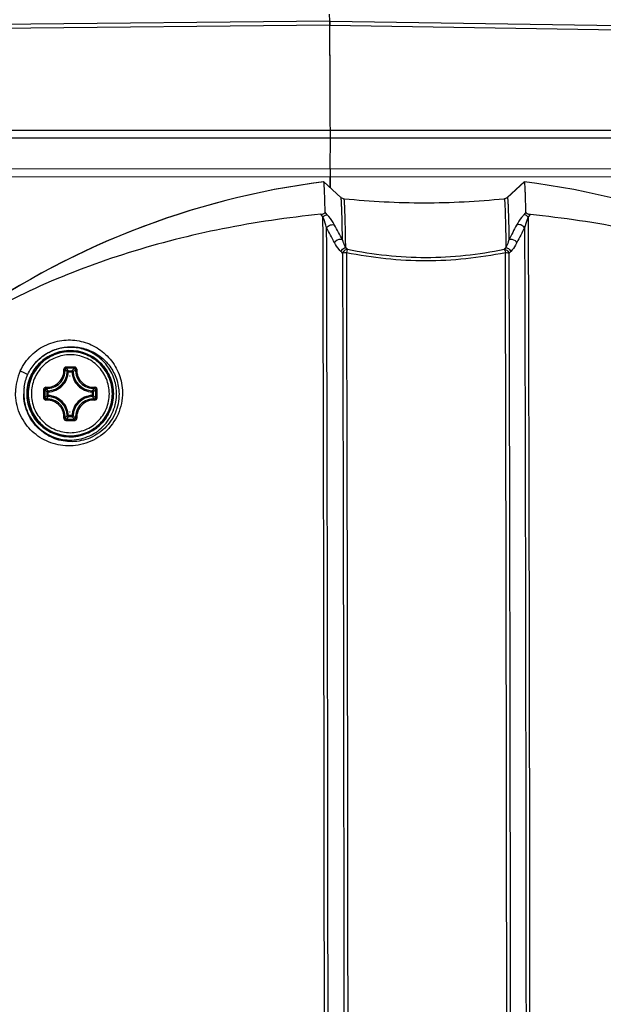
# Model space of a CAD drawing. Header units: millimetres. Extents: x 0 to 420, y 0 to 297.
# Tile 159 of 170: x 309 to 319, y 217 to 235. Entities that reach past the tile are written whole.
import ezdxf

# ---------------------------------------------------------------- set-up
doc = ezdxf.new("R2010")
doc.units = ezdxf.units.MM
doc.header["$LTSCALE"] = 23.1
doc.header["$PDMODE"] = 3
doc.header["$PDSIZE"] = 0.3125
doc.layers.get('0').update_dxf_attribs({"linetype": 'CONTINUOUS'})
doc.layers.get('Defpoints').update_dxf_attribs({"linetype": 'CONTINUOUS'})
doc.layers.add('06___PRT_ALL_SURFS', color=7, linetype='CONTINUOUS')
doc.layers.add('DIM_PILOTEES', color=7, linetype='CONTINUOUS')
doc.styles.get("Standard").update_dxf_attribs({"font": 'txt', "width": 0.7})
doc.dimstyles.new('DIMSTYLE_1', dxfattribs={"dimtxt": 2.5, "dimasz": 3.5, "dimexe": 2, "dimexo": 0, "dimtad": 1, "dimdec": 0, "dimlfac": 5, "dimdsep": 46, "dimtxsty": 'Standard', "dimblk": '_FILLED', "dimblk1": '_FILLED', "dimblk2": '_FILLED', "dimcen": 0.09, "dimazin": 2, "dimtp": 0.5, "dimtm": 0.5, "dimtfac": 1, "dimtdec": 0, "dimtofl": 0, "dimtmove": 0, "dimatfit": 3, "dimldrblk": '_FILLED', "dimfxl": 0, "dimtolj": 1, "dimarcsym": 0})
doc.dimstyles.new('DIMSTYLE_8', dxfattribs={"dimtxt": 2.5, "dimasz": 3.5, "dimexe": 2, "dimexo": 0, "dimgap": 2.5, "dimtad": 1, "dimdec": 0, "dimdsep": 46, "dimtxsty": 'Standard', "dimblk": '_FILLED', "dimblk1": '_FILLED', "dimblk2": '_FILLED', "dimcen": 0.09, "dimazin": 2, "dimtp": 0.5, "dimtm": 0.5, "dimtfac": 1, "dimtdec": 0, "dimtofl": 0, "dimtmove": 0, "dimatfit": 3, "dimldrblk": '_FILLED', "dimfxl": 0, "dimtolj": 1, "dimarcsym": 0})

# ---------------------------------------------------------------- blocks, each defined once
blk = doc.blocks.new('_FILLED')
at = {"color": 0, "linetype": 'ByBlock'}
blk.add_solid([(0, 0), (-1, 0.1429), (-1, -0.1429)], dxfattribs=at)
blk = doc.blocks.new('*D14')
at = {"layer": 'DIM_PILOTEES', "color": 2, "linetype": 'Continuous'}
for p, q in [((295.001, 229.754), (295.001, 258.871)), ((341.468, 224.419), (341.468, 258.871)), ((295.001, 256.871), (318.234, 256.871)), ((341.468, 256.871), (318.234, 256.871))]:
    blk.add_line(p, q, dxfattribs=at)
at = {"layer": 'DIM_PILOTEES', "color": 2, "linetype": 'Continuous', "xscale": 3.5, "yscale": 3.5, "zscale": 3.5, "rotation": 180}
blk.add_blockref('_FILLED', (295.001, 256.871), dxfattribs=at)
at = {"layer": 'DIM_PILOTEES', "color": 2, "linetype": 'Continuous', "xscale": 3.5, "yscale": 3.5, "zscale": 3.5}
blk.add_blockref('_FILLED', (341.468, 256.871), dxfattribs=at)
at = {"layer": 'DIM_PILOTEES', "color": 2, "linetype": 'Continuous', "insert": (318.234, 259.996), "char_height": 2.5, "width": 8.57143, "attachment_point": 2, "line_spacing_factor": 0.9}
blk.add_mtext('{\\ftxt;\\W0.0001;\\H0.0001;\\~}{\\ftxt;\\W2.2857142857;\\H2.5; }{\\ftxt;\\W0.0001;\\H0.0001;\\~}', dxfattribs=at)
blk = doc.blocks.new('*D15')
at = {"layer": 'DIM_PILOTEES', "color": 2, "linetype": 'Continuous'}
for p, q in [((295.001, 229.754), (295.001, 252.188)), ((335.118, 224.419), (335.118, 252.188)), ((295.001, 250.188), (315.059, 250.188)), ((335.118, 250.188), (315.059, 250.188))]:
    blk.add_line(p, q, dxfattribs=at)
at = {"layer": 'DIM_PILOTEES', "color": 2, "linetype": 'Continuous', "xscale": 3.5, "yscale": 3.5, "zscale": 3.5, "rotation": 180}
blk.add_blockref('_FILLED', (295.001, 250.188), dxfattribs=at)
at = {"layer": 'DIM_PILOTEES', "color": 2, "linetype": 'Continuous', "xscale": 3.5, "yscale": 3.5, "zscale": 3.5}
blk.add_blockref('_FILLED', (335.118, 250.188), dxfattribs=at)
at = {"layer": 'DIM_PILOTEES', "color": 2, "linetype": 'Continuous', "insert": (315.059, 253.313), "char_height": 2.5, "width": 8.03571, "attachment_point": 2, "line_spacing_factor": 0.9}
blk.add_mtext('{\\ftxt;\\W0.0001;\\H0.0001;\\~}{\\ftxt;\\W2.1428571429;\\H2.5; }{\\ftxt;\\W0.0001;\\H0.0001;\\~}', dxfattribs=at)
blk = doc.blocks.new('*D19')
at = {"layer": 'Defpoints', "color": 0, "linetype": 'Continuous'}
for p in [(281.457, 266.216), (315.713, 224.43), (363.421, 199.064), (268.013, 199.049)]:
    blk.add_point(p, dxfattribs=at)
at = {"layer": 'DIM_PILOTEES', "color": 0, "linetype": 'Continuous', "lineweight": -2}
for p, q in [((268.013, 199.049), (269.779, 199.988)), ((363.421, 199.064), (361.655, 200.003))]:
    blk.add_line(p, q, dxfattribs=at)
blk.add_arc((315.713, 224.43), 54.033, 335.712, 204.306, dxfattribs=at)
at = {"layer": 'DIM_PILOTEES', "color": 0, "linetype": 'Continuous', "lineweight": -2, "xscale": 3.5, "yscale": 3.5, "zscale": 3.5}
for p, rotation in [((268.013, 199.049), 296.16200671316), ((363.421, 199.064), 243.8560107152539)]:
    blk.add_blockref('_FILLED', p, dxfattribs=dict(at, rotation=rotation))
at = {"layer": 'DIM_PILOTEES', "color": 0, "linetype": 'Continuous', "insert": (322.56, 283.903), "char_height": 2.5, "width": 24.55357, "attachment_point": 2, "rotation": 353.4322, "line_spacing_factor": 0.9}
blk.add_mtext('\\A1;{\\ftxt;\\W0.0001;\\H0.0001;\\~}{\\ftxt;\\W3.5952380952;\\H2.5; }{\\ftxt;\\W0.0001;\\H0.0001;\\~}{\\ftxt;\\W0.0001;\\H0.0001;\\~}{\\ftxt;\\W2.2857142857;\\H2.5; }{\\ftxt;\\W0.0001;\\H0.0001;\\~}{\\ftxt;\\W0.0001;\\H0.0001;\\~}{\\ftxt;\\W0.6666666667;\\H2.5; }{\\ftxt;\\W0.0001;\\H0.0001;\\~}', dxfattribs=at)

msp = doc.modelspace()

# ---------------------------------------------------------------- linework, layer by layer
at = {"color": 7, "linetype": 'Continuous'}
for p, q in [((314.3502, 234.5555), (314.3449, 234.6752)), ((305.6479, 234.4659), (314.3502, 234.5555)), ((305.6479, 234.3923), (314.3512, 234.4828)), ((314.3502, 234.5492), (319.6495, 234.4653)), ((314.3512, 234.4765), (319.6505, 234.3918)), ((314.3567, 233.5557), (314.3561, 233.6684)), ((314.3597, 232.893), (314.3567, 233.5557)), ((314.3599, 232.844), (314.3597, 232.893)), ((314.3605, 232.6748), (314.3599, 232.844)), ((314.3609, 232.5498), (314.3605, 232.6748)), ((305.6572, 232.5477), (314.3609, 232.5498)), ((314.3609, 232.5504), (319.6598, 232.5483)), ((305.6583, 232.4078), (314.361, 232.4108)), ((314.3593, 231.8452), (314.3609, 232.4118)), ((314.3593, 231.8475), (314.361, 232.4108)), ((314.3609, 232.4118), (319.6599, 232.4089)), ((305.6722, 231.8424), (314.3593, 231.8475)), ((314.3593, 231.8452), (319.6582, 231.8402)), ((314.3593, 231.7369), (314.3594, 231.7009)), ((305.671, 231.6953), (314.3594, 231.7009)), ((314.2413, 231.603), (314.2407, 231.6032)), ((314.3593, 231.699), (319.6583, 231.6937)), ((314.3601, 231.4965), (314.3593, 231.699)), ((314.3594, 231.7009), (314.3602, 231.4967)), ((317.5999, 231.3187), (317.9139, 231.6032)), ((317.9174, 231.6032), (317.6034, 231.3187)), ((317.9139, 231.6032), (317.9174, 231.6032)), ((317.9175, 231.6032), (317.9174, 231.6032)), ((317.5428, 231.2934), (317.5463, 231.2934)), ((317.5999, 231.3187), (317.6034, 231.3187)), ((314.2258, 230.9614), (314.1858, 231.0081)), ((314.3052, 231.0003), (314.2661, 231.0463)), ((317.9428, 231.0463), (317.9041, 231.0003)), ((318.0244, 231.0081), (317.9847, 230.9614)), ((309.5628, 228.1214), (309.5431, 228.1224)), ((309.5628, 228.1214), (309.6276, 228.1214)), ((309.563, 228.1413), (309.6278, 228.1413)), ((309.6276, 228.1214), (309.6476, 228.1224)), ((309.1735, 227.687), (309.1735, 227.7519)), ((309.1932, 227.7519), (309.1735, 227.7519)), ((309.1932, 227.687), (309.1735, 227.687)), ((309.1932, 227.6871), (309.1932, 227.7518)), ((309.9972, 227.7519), (310.0172, 227.7519)), ((309.9972, 227.7518), (309.9972, 227.6871)), ((309.9972, 227.687), (310.0172, 227.687)), ((310.0172, 227.7519), (310.0172, 227.687)), ((309.5628, 227.3175), (309.5431, 227.3165)), ((309.6276, 227.3175), (309.5628, 227.3175)), ((309.6278, 227.2976), (309.563, 227.2976)), ((309.6276, 227.3175), (309.6476, 227.3165))]:
    msp.add_line(p, q, dxfattribs=at)
at = {"color": 2, "linetype": 'Continuous'}
for p, q in [((309.5811, 228.0495), (309.595, 228.0495)), ((309.5811, 227.3895), (309.595, 227.3895))]:
    msp.add_line(p, q, dxfattribs=at)
at = {"color": 7, "linetype": 'Continuous'}
for centre, radius, start, end in [((-295.1065, 230.4428), 609.4711, 0.1981335, 0.3792046), ((292.8952, 232.4757), 21.4658, 359.82956, 0.19936), ((292.8995, 232.4752), 21.4616, 359.82815, 0.19922), ((336.3011, 231.7832), 21.9419, 179.83206, 180.1208), ((336.02, 231.7815), 21.6609, 179.83152, 180.21802), ((316.0757, 217.1203), 14.5991, 97.23415, 125.86421), ((316.0791, 217.1203), 14.5991, 97.23413, 125.84733), ((314.6219, 231.392), 0.0992, 227.85336, 264.2526), ((316.0786, 245.8276), 14.6081, 270.00186, 275.76614), ((316.0751, 245.8275), 14.6081, 270.01554, 275.76616), ((306.2336, 226.2755), 9.2236, 27.19206, 29.09769), ((306.3764, 226.342), 9.2186, 27.08426, 28.99779), ((325.8954, 226.4591), 9.2152, 151.8202, 153.72029), ((326.0393, 226.3912), 9.2213, 151.7133, 153.60541), ((311.0019, 226.7516), 5.0406, 44.70369, 45.1975), ((311.071, 226.8616), 5.0266, 44.21745, 44.71364), ((321.1372, 226.977), 4.9372, 136.13733, 136.63529), ((321.205, 226.8677), 4.9489, 135.63651, 136.13231), ((309.596, 227.7195), 0.7904, 66.74844, 117.29109), ((309.596, 227.7195), 0.7905, 117.2917, 242.70811), ((309.5557, 227.7353), 0.9621, 155.24937, 179.59304), ((309.1754, 228.1394), 0.3681, 272.66162, 357.34056), ((309.5986, 205.3696), 22.8393, 89.99856, 90.19164), ((309.599, 205.5346), 22.6503, 90.00001, 90.19313), ((309.599, 205.5536), 22.6313, 89.80679, 90.00001), ((309.5997, 205.3888), 22.8201, 89.80829, 90.00148), ((310.4486, 227.2903), 1.1824, 130.84429, 133.96348), ((310.0154, 228.1394), 0.3681, 182.65943, 267.33838), ((309.611, 227.7126), 0.8668, 171.62351, 179.54595), ((334.0103, 227.7203), 24.9005, 179.82488, 180.17909), ((333.8273, 227.7195), 24.6938, 179.82294, 180.17716), ((309.8986, 228.4488), 1.0057, 220.48988, 223.86705), ((289.1568, 227.7195), 20.9075, 359.79075, 0.20913), ((289.006, 227.7202), 21.0825, 359.78886, 0.20721), ((309.8986, 226.9901), 1.0058, 136.13297, 139.50999), ((309.1754, 227.2995), 0.3681, 2.65939, 87.33838), ((310.0154, 227.2995), 0.3681, 92.66157, 177.34061), ((309.5986, 250.0693), 22.8392, 269.80837, 270.00145), ((309.599, 249.9044), 22.6503, 269.80687, 269.99998), ((309.599, 249.8853), 22.6313, 269.99999, 270.19321), ((309.5997, 250.0502), 22.8201, 269.99854, 270.19172), ((310.4485, 228.1485), 1.1823, 226.0363, 229.15587), ((309.596, 227.7194), 0.7904, 242.70873, 293.25136)]:
    msp.add_arc(centre, radius, start, end, dxfattribs=at)
for points, knots in [([(314.3502, 234.5555), (314.3503, 234.5522), (314.3509, 234.528), (314.3511, 234.5037), (314.3512, 234.4828)], [0, 0, 0, 0, 0.1366699, 1, 1, 1, 1]), ([(314.3512, 234.4765), (314.3511, 234.485), (314.3509, 234.5093), (314.3508, 234.5336), (314.3502, 234.5492)], [0, 0, 0, 0, 0.3537534, 1, 1, 1, 1]), ([(314.3561, 233.6684), (314.3557, 233.7384), (314.3543, 234.0099), (314.3526, 234.2813), (314.3512, 234.4828)], [0, 0, 0, 0, 0.2579223, 1, 1, 1, 1]), ([(314.2661, 231.0463), (314.2652, 231.0886), (314.2634, 231.1678), (314.2604, 231.2786), (314.2573, 231.3731), (314.2543, 231.4513), (314.2513, 231.513), (314.2486, 231.554), (314.2463, 231.5783), (314.2448, 231.5904), (314.2432, 231.598), (314.2423, 231.6021), (314.2413, 231.603)], [0, 0, 0, 0, 0.2273752, 0.42621, 0.5959945, 0.7363853, 0.8471032, 0.9279457, 0.9571196, 0.978796, 0.9930188, 1, 1, 1, 1]), ([(317.9428, 231.0463), (317.9419, 231.0893), (317.94, 231.1698), (317.9369, 231.2821), (317.9339, 231.3777), (317.9308, 231.4562), (317.9277, 231.5175), (317.925, 231.5581), (317.9226, 231.5814), (317.9211, 231.593), (317.9197, 231.5991), (317.9185, 231.6031), (317.9175, 231.6032)], [0, 0, 0, 0, 0.2310944, 0.4326046, 0.6039971, 0.7449146, 0.8550666, 0.9342456, 0.9621776, 0.9823469, 0.994819, 1, 1, 1, 1]), ([(314.5841, 230.5392), (314.583, 230.5983), (314.5809, 230.7092), (314.5775, 230.8643), (314.574, 230.997), (314.5705, 231.1067), (314.5674, 231.1836), (314.5648, 231.2334), (314.563, 231.262), (314.5611, 231.2845), (314.5595, 231.3014), (314.5576, 231.3117), (314.5566, 231.3174), (314.5553, 231.3185)], [0, 0, 0, 0, 0.2272854, 0.4263537, 0.5965571, 0.7373738, 0.8483645, 0.8925683, 0.9292022, 0.9582436, 0.9796855, 0.9935487, 1, 1, 1, 1]), ([(314.6431, 230.3981), (314.642, 230.4669), (314.6397, 230.5957), (314.636, 230.7759), (314.6323, 230.9296), (314.6285, 231.0562), (314.6251, 231.1446), (314.6222, 231.2013), (314.6203, 231.2335), (314.6183, 231.2581), (314.6166, 231.2771), (314.6145, 231.2864), (314.6134, 231.2932), (314.612, 231.2934)], [0, 0, 0, 0, 0.2300675, 0.4313252, 0.602999, 0.7444533, 0.8551596, 0.8988542, 0.9347255, 0.9627467, 0.9829082, 0.9952364, 1, 1, 1, 1]), ([(317.5463, 231.2934), (317.5476, 231.2934), (317.5489, 231.2865), (317.5509, 231.2775), (317.5526, 231.2586), (317.5546, 231.2341), (317.5566, 231.202), (317.5594, 231.1453), (317.5628, 231.0569), (317.5666, 230.9303), (317.5704, 230.7765), (317.5741, 230.5961), (317.5763, 230.467), (317.5774, 230.3981)], [0, 0, 0, 0, 0.0045777, 0.0167235, 0.0367289, 0.0646221, 0.1003953, 0.144021, 0.2546775, 0.3961934, 0.5680326, 0.7695557, 1, 1, 1, 1]), ([(317.6034, 231.3187), (317.6046, 231.3187), (317.6059, 231.3128), (317.6076, 231.3049), (317.6093, 231.2886), (317.6111, 231.2673), (317.613, 231.2393), (317.6156, 231.1901), (317.6188, 231.1132), (317.6224, 231.0031), (317.6259, 230.8691), (317.6294, 230.7118), (317.6315, 230.5993), (317.6326, 230.5392)], [0, 0, 0, 0, 0.0046502, 0.0167939, 0.0367634, 0.0645968, 0.1002917, 0.1438265, 0.2542885, 0.3956448, 0.5674358, 0.7691093, 1, 1, 1, 1]), ([(314.1858, 231.0081), (313.5824, 230.9482), (312.3914, 230.7728), (310.1209, 230.1996), (308.5075, 229.4963), (307.5447, 228.8865)], [0, 0, 0, 0, 0.2590413, 0.5131288, 1, 1, 1, 1]), ([(314.1858, 231.0081), (314.1963, 231.0091), (314.2166, 231.0124), (314.2449, 231.0202), (314.2664, 231.0355), (314.2661, 231.0463)], [0, 0, 0, 0, 0.3408805, 0.6503385, 1, 1, 1, 1]), ([(317.9428, 231.0463), (317.9431, 231.0353), (317.9648, 231.0204), (317.9934, 231.0124), (318.0138, 231.0091), (318.0244, 231.0081)], [0, 0, 0, 0, 0.35308, 0.6619567, 1, 1, 1, 1]), ([(318.0244, 231.0081), (318.6261, 230.9483), (319.8129, 230.7731), (322.0717, 230.2005), (323.6747, 229.4967), (324.6287, 228.8865)], [0, 0, 0, 0, 0.2596035, 0.5138231, 1, 1, 1, 1]), ([(314.2258, 230.9614), (314.2399, 230.9726), (314.2642, 230.9888), (314.2935, 231.0015), (314.3052, 231.0003)], [0, 0, 0, 0, 0.6048138, 1, 1, 1, 1]), ([(314.2531, 215.614), (314.252, 216.9116), (314.2465, 222.0274), (314.2363, 227.1432), (314.2258, 230.9614)], [0, 0, 0, 0, 0.2536402, 1, 1, 1, 1]), ([(314.2931, 230.761), (314.289, 230.7774), (314.2702, 230.8453), (314.2465, 230.9119), (314.2258, 230.9614)], [0, 0, 0, 0, 0.2396857, 1, 1, 1, 1]), ([(314.2931, 230.761), (314.3092, 230.785), (314.3557, 230.819), (314.4169, 230.8231), (314.4393, 230.8109)], [0, 0, 0, 0, 0.5305216, 1, 1, 1, 1]), ([(314.4393, 230.8109), (314.4309, 230.8261), (314.3909, 230.8925), (314.344, 230.9546), (314.3052, 231.0003)], [0, 0, 0, 0, 0.2252967, 1, 1, 1, 1]), ([(317.9041, 231.0003), (317.8906, 230.9842), (317.8425, 230.9242), (317.7988, 230.8602), (317.7724, 230.8109)], [0, 0, 0, 0, 0.2735711, 1, 1, 1, 1]), ([(317.9191, 230.761), (317.9032, 230.785), (317.8564, 230.8192), (317.7952, 230.8231), (317.7724, 230.8109)], [0, 0, 0, 0, 0.5276627, 1, 1, 1, 1]), ([(317.9847, 230.9614), (317.9705, 230.9727), (317.9458, 230.989), (317.9161, 231.0015), (317.9041, 231.0003)], [0, 0, 0, 0, 0.6009934, 1, 1, 1, 1]), ([(317.9847, 230.9614), (317.9777, 230.9445), (317.9523, 230.8789), (317.9314, 230.8116), (317.9191, 230.761)], [0, 0, 0, 0, 0.2602509, 1, 1, 1, 1]), ([(317.9847, 230.9614), (317.9882, 229.7045), (318.0009, 224.5887), (318.0087, 219.473), (318.012, 215.614)], [0, 0, 0, 0, 0.2456809, 1, 1, 1, 1]), ([(314.3198, 215.6524), (314.3187, 216.9294), (314.3133, 221.9656), (314.3034, 227.0018), (314.2931, 230.761)], [0, 0, 0, 0, 0.2535612, 1, 1, 1, 1]), ([(317.9191, 230.761), (317.9225, 229.5232), (317.935, 224.487), (317.9426, 219.4508), (317.9458, 215.6524)], [0, 0, 0, 0, 0.245782, 1, 1, 1, 1]), ([(314.5841, 230.5392), (314.5734, 230.5446), (314.5192, 230.5548), (314.4618, 230.5245), (314.4378, 230.4905)], [0, 0, 0, 0, 0.2238267, 1, 1, 1, 1]), ([(314.5538, 230.3281), (314.5425, 230.3392), (314.4976, 230.3886), (314.4611, 230.4453), (314.4378, 230.4905)], [0, 0, 0, 0, 0.237617, 1, 1, 1, 1]), ([(314.6431, 230.3981), (314.6374, 230.4089), (314.6148, 230.4547), (314.5962, 230.5023), (314.5841, 230.5392)], [0, 0, 0, 0, 0.239973, 1, 1, 1, 1]), ([(317.6326, 230.5392), (317.6288, 230.5266), (317.6131, 230.4785), (317.5941, 230.4316), (317.5774, 230.3981)], [0, 0, 0, 0, 0.2609232, 1, 1, 1, 1]), ([(317.7793, 230.4905), (317.7713, 230.502), (317.7333, 230.5392), (317.6679, 230.5569), (317.6326, 230.5392)], [0, 0, 0, 0, 0.2616309, 1, 1, 1, 1]), ([(317.7793, 230.4905), (317.7715, 230.4749), (317.7401, 230.4169), (317.7009, 230.3628), (317.6669, 230.3281)], [0, 0, 0, 0, 0.2641801, 1, 1, 1, 1]), ([(314.5538, 230.3281), (314.558, 230.3371), (314.5784, 230.3699), (314.6147, 230.3937), (314.6431, 230.3981)], [0, 0, 0, 0, 0.2564205, 1, 1, 1, 1]), ([(314.6736, 230.3671), (314.6644, 230.3656), (314.6273, 230.354), (314.5969, 230.3238), (314.5845, 230.2973)], [0, 0, 0, 0, 0.2417591, 1, 1, 1, 1]), ([(314.5845, 230.2973), (314.5891, 230.2991), (314.6119, 230.3057), (314.6357, 230.308), (314.6544, 230.3085)], [0, 0, 0, 0, 0.2083739, 1, 1, 1, 1]), ([(314.5845, 230.2973), (314.5876, 229.113), (314.5992, 224.2997), (314.6065, 219.4865), (314.6096, 215.8576)], [0, 0, 0, 0, 0.2460632, 1, 1, 1, 1]), ([(314.6736, 230.3671), (314.6718, 230.3636), (314.6638, 230.3447), (314.6584, 230.3248), (314.6544, 230.3085)], [0, 0, 0, 0, 0.1877515, 1, 1, 1, 1]), ([(314.6544, 230.3085), (315.1334, 230.2128), (316.1115, 230.108), (317.0896, 230.2126), (317.5678, 230.3085)], [0, 0, 0, 0, 0.5003637, 1, 1, 1, 1]), ([(314.6544, 230.3085), (314.6576, 229.1236), (314.6692, 224.3079), (314.6764, 219.4922), (314.6796, 215.8615)], [0, 0, 0, 0, 0.2460632, 1, 1, 1, 1]), ([(314.6736, 230.3671), (315.1459, 230.2709), (316.1111, 230.1656), (317.0763, 230.2708), (317.5478, 230.3671)], [0, 0, 0, 0, 0.5003742, 1, 1, 1, 1]), ([(317.5478, 230.3671), (317.5571, 230.3656), (317.5942, 230.3541), (317.6248, 230.3238), (317.6371, 230.2973)], [0, 0, 0, 0, 0.242975, 1, 1, 1, 1]), ([(317.5478, 230.3671), (317.5497, 230.3636), (317.5581, 230.3448), (317.5638, 230.3248), (317.5678, 230.3085)], [0, 0, 0, 0, 0.1887919, 1, 1, 1, 1]), ([(317.593, 215.8615), (317.5919, 217.0815), (317.5867, 221.8972), (317.5773, 226.7129), (317.5678, 230.3085)], [0, 0, 0, 0, 0.2533456, 1, 1, 1, 1]), ([(317.5678, 230.3085), (317.5745, 230.3084), (317.5978, 230.3069), (317.6214, 230.3033), (317.6371, 230.2973)], [0, 0, 0, 0, 0.2847069, 1, 1, 1, 1]), ([(317.5774, 230.3981), (317.5867, 230.3967), (317.624, 230.3852), (317.6547, 230.3547), (317.6669, 230.3281)], [0, 0, 0, 0, 0.2426516, 1, 1, 1, 1]), ([(317.6622, 215.8576), (317.6612, 217.077), (317.656, 221.8903), (317.6466, 226.7035), (317.6371, 230.2973)], [0, 0, 0, 0, 0.2533456, 1, 1, 1, 1]), ([(308.682, 228.1381), (308.7312, 228.2449), (308.8681, 228.4387), (309.1545, 228.6332), (309.4771, 228.718), (309.8002, 228.6955), (310.0967, 228.5739), (310.3418, 228.3629), (310.5097, 228.0773), (310.5516, 227.8557), (310.5529, 227.7436)], [0, 0, 0, 0, 0.1344431, 0.2640424, 0.388169, 0.5086943, 0.6280012, 0.7483757, 0.8718669, 1, 1, 1, 1]), ([(309.5959, 226.9286), (309.5442, 226.9286), (309.4406, 226.9388), (309.2913, 226.9841), (309.1537, 227.0576), (309.0331, 227.1566), (308.9341, 227.2772), (308.8606, 227.4148), (308.8153, 227.5642), (308.8, 227.7195), (308.8153, 227.8747), (308.8606, 228.0241), (308.9341, 228.1617), (309.0331, 228.2823), (309.1537, 228.3813), (309.2913, 228.4548), (309.4406, 228.5001), (309.5442, 228.5103), (309.5959, 228.5103)], [0, 0, 0, 0, 0.0625008, 0.1249982, 0.1874979, 0.2499977, 0.3124979, 0.3749984, 0.4374991, 0.5, 0.5625009, 0.6250016, 0.6875021, 0.7500023, 0.8125021, 0.8750018, 0.9374992, 1, 1, 1, 1]), ([(309.598, 228.4895), (309.5477, 228.4895), (309.4468, 228.4796), (309.3015, 228.4355), (309.1675, 228.3639), (309.0501, 228.2676), (308.9537, 228.1501), (308.882, 228.0161), (308.8379, 227.8707), (308.823, 227.7195), (308.8379, 227.5682), (308.882, 227.4228), (308.9537, 227.2888), (309.0501, 227.1713), (309.1675, 227.075), (309.3015, 227.0034), (309.4468, 226.9593), (309.5477, 226.9494), (309.598, 226.9494)], [0, 0, 0, 0, 0.062473, 0.1249552, 0.1874497, 0.2499547, 0.3124649, 0.3749759, 0.4374871, 0.4999984, 0.5625098, 0.6250212, 0.6875323, 0.7500425, 0.8125483, 0.8750437, 0.9375266, 1, 1, 1, 1]), ([(308.9569, 228.2809), (309.0183, 228.3515), (309.1618, 228.4706), (309.4151, 228.5706), (309.6765, 228.5906), (309.9271, 228.5358), (310.1514, 228.4127), (310.3339, 228.2277), (310.4579, 227.9905), (310.4891, 227.8107), (310.4903, 227.7195)], [0, 0, 0, 0, 0.1338119, 0.2611173, 0.3834763, 0.5032733, 0.6228309, 0.7442753, 0.8695145, 1, 1, 1, 1]), ([(310.4419, 227.6469), (310.4494, 227.735), (310.4367, 227.9147), (310.3357, 228.1643), (310.1626, 228.3709), (309.9343, 228.5141), (309.673, 228.5799), (309.404, 228.5621), (309.1539, 228.4624), (309.0153, 228.3473), (308.9569, 228.2809)], [0, 0, 0, 0, 0.1250026, 0.2500047, 0.3750057, 0.5000051, 0.6250033, 0.750001, 0.8749985, 1, 1, 1, 1]), ([(309.5959, 228.5103), (309.6476, 228.5103), (309.7512, 228.5001), (309.9005, 228.4548), (310.0381, 228.3813), (310.1587, 228.2823), (310.2577, 228.1617), (310.3313, 228.0241), (310.3766, 227.8747), (310.3919, 227.7195), (310.3766, 227.5642), (310.3313, 227.4148), (310.2577, 227.2772), (310.1587, 227.1566), (310.0381, 227.0576), (309.9005, 226.9841), (309.7512, 226.9388), (309.6476, 226.9286), (309.5959, 226.9286)], [0, 0, 0, 0, 0.0625008, 0.1249982, 0.1874979, 0.2499977, 0.3124979, 0.3749984, 0.4374991, 0.5, 0.5625009, 0.6250016, 0.6875021, 0.7500023, 0.8125021, 0.8750018, 0.9374992, 1, 1, 1, 1]), ([(309.598, 226.9494), (309.6483, 226.9494), (309.7492, 226.9593), (309.8945, 227.0034), (310.0285, 227.075), (310.146, 227.1713), (310.2424, 227.2888), (310.314, 227.4228), (310.3582, 227.5682), (310.3731, 227.7194), (310.3582, 227.8707), (310.314, 228.0161), (310.2424, 228.1501), (310.146, 228.2676), (310.0285, 228.3639), (309.8945, 228.4355), (309.7492, 228.4796), (309.6483, 228.4895), (309.598, 228.4895)], [0, 0, 0, 0, 0.062473, 0.1249552, 0.1874497, 0.2499547, 0.3124649, 0.3749759, 0.4374871, 0.4999984, 0.5625098, 0.6250212, 0.6875323, 0.7500425, 0.8125483, 0.8750437, 0.9375266, 1, 1, 1, 1]), ([(309.5986, 228.4337), (309.552, 228.4337), (309.4584, 228.4245), (309.3237, 228.3836), (309.1994, 228.3172), (309.0904, 228.2278), (309.001, 228.1189), (308.9346, 227.9946), (308.8937, 227.8597), (308.8798, 227.7195), (308.8937, 227.5792), (308.9346, 227.4443), (309.001, 227.32), (309.0904, 227.2111), (309.1994, 227.1217), (309.3237, 227.0553), (309.4584, 227.0144), (309.552, 227.0052), (309.5986, 227.0052)], [0, 0, 0, 0, 0.062473, 0.1249552, 0.1874497, 0.2499547, 0.3124649, 0.3749759, 0.4374871, 0.4999984, 0.5625098, 0.6250212, 0.6875323, 0.7500425, 0.8125483, 0.8750437, 0.9375266, 1, 1, 1, 1]), ([(309.5986, 227.0052), (309.6453, 227.0052), (309.7388, 227.0144), (309.8736, 227.0553), (309.9979, 227.1217), (310.1068, 227.2111), (310.1962, 227.32), (310.2627, 227.4443), (310.3036, 227.5792), (310.3174, 227.7194), (310.3036, 227.8597), (310.2627, 227.9946), (310.1962, 228.1189), (310.1068, 228.2278), (309.9979, 228.3172), (309.8736, 228.3836), (309.7388, 228.4245), (309.6453, 228.4337), (309.5986, 228.4337)], [0, 0, 0, 0, 0.062473, 0.1249552, 0.1874497, 0.2499547, 0.3124649, 0.3749759, 0.4374871, 0.4999984, 0.5625098, 0.6250212, 0.6875323, 0.7500425, 0.8125483, 0.8750437, 0.9375266, 1, 1, 1, 1]), ([(309.908, 226.9932), (309.9783, 227.0233), (310.1108, 227.1048), (310.2655, 227.2784), (310.3639, 227.4892), (310.3977, 227.7194), (310.3639, 227.9497), (310.2655, 228.1605), (310.1108, 228.3341), (309.9783, 228.4156), (309.908, 228.4457)], [0, 0, 0, 0, 0.1249983, 0.2499978, 0.3749985, 0.5, 0.6250015, 0.7500022, 0.8750017, 1, 1, 1, 1]), ([(308.682, 228.1381), (308.6952, 228.1321), (308.7411, 228.1111), (308.787, 228.0902), (308.8194, 228.0749)], [0, 0, 0, 0, 0.2883613, 1, 1, 1, 1]), ([(309.1521, 227.8372), (309.1954, 227.8348), (309.2844, 227.8483), (309.3973, 227.9214), (309.4704, 228.0342), (309.4839, 228.1231), (309.4814, 228.1663)], [0, 0, 0, 0, 0.2491277, 0.5003502, 0.7513575, 1, 1, 1, 1]), ([(309.1545, 227.8164), (309.2002, 227.8138), (309.2942, 227.8281), (309.4134, 227.9053), (309.4906, 228.0245), (309.5048, 228.1184), (309.5021, 228.164)], [0, 0, 0, 0, 0.2492518, 0.5003344, 0.7512094, 1, 1, 1, 1]), ([(309.1932, 227.7518), (309.2407, 227.7541), (309.3357, 227.7764), (309.4559, 227.8588), (309.5383, 227.979), (309.5606, 228.074), (309.5628, 228.1214)], [0, 0, 0, 0, 0.2499954, 0.4999939, 0.749996, 1, 1, 1, 1]), ([(309.5222, 228.2087), (309.5167, 228.2087), (309.5056, 228.2064), (309.4918, 228.1968), (309.4828, 228.1827), (309.4811, 228.1716), (309.4814, 228.1663)], [0, 0, 0, 0, 0.2522505, 0.5033069, 0.7524521, 1, 1, 1, 1]), ([(309.4815, 228.1663), (309.4839, 228.1664), (309.4885, 228.1665), (309.4948, 228.1663), (309.4991, 228.1656), (309.5017, 228.1648), (309.5021, 228.164)], [0, 0, 0, 0, 0.3502825, 0.6572996, 0.8813197, 1, 1, 1, 1]), ([(309.5226, 228.1847), (309.5173, 228.1848), (309.5062, 228.1805), (309.5019, 228.1693), (309.5021, 228.164)], [0, 0, 0, 0, 0.5062688, 1, 1, 1, 1]), ([(309.5431, 228.1224), (309.5399, 228.1259), (309.5266, 228.1401), (309.5128, 228.1539), (309.5021, 228.164)], [0, 0, 0, 0, 0.2451774, 1, 1, 1, 1]), ([(309.5222, 228.2087), (309.5222, 228.2059), (309.5222, 228.2007), (309.5222, 228.1935), (309.5225, 228.1883), (309.5225, 228.1856), (309.5226, 228.1847)], [0, 0, 0, 0, 0.3460466, 0.6617227, 0.8929476, 1, 1, 1, 1]), ([(309.563, 228.1413), (309.5598, 228.145), (309.5467, 228.1598), (309.5332, 228.1742), (309.5226, 228.1847)], [0, 0, 0, 0, 0.2446531, 1, 1, 1, 1]), ([(309.563, 228.1413), (309.558, 228.1413), (309.5479, 228.1372), (309.5434, 228.1273), (309.5431, 228.1224)], [0, 0, 0, 0, 0.5001369, 1, 1, 1, 1]), ([(309.5628, 228.1214), (309.5628, 228.1259), (309.5629, 228.1325), (309.5628, 228.1392), (309.563, 228.1413)], [0, 0, 0, 0, 0.6727853, 1, 1, 1, 1]), ([(309.6276, 228.1214), (309.6276, 228.1259), (309.6277, 228.1325), (309.6276, 228.1392), (309.6278, 228.1413)], [0, 0, 0, 0, 0.6727853, 1, 1, 1, 1]), ([(309.6276, 228.1214), (309.6298, 228.074), (309.6521, 227.979), (309.7346, 227.8588), (309.8547, 227.7764), (309.9497, 227.7541), (309.9972, 227.7518)], [0, 0, 0, 0, 0.250004, 0.500006, 0.7500045, 1, 1, 1, 1]), ([(309.6476, 228.1224), (309.6474, 228.1273), (309.6428, 228.1372), (309.6327, 228.1413), (309.6278, 228.1413)], [0, 0, 0, 0, 0.5001755, 1, 1, 1, 1]), ([(309.6476, 228.1224), (309.6515, 228.1259), (309.6673, 228.1401), (309.6835, 228.1539), (309.696, 228.164)], [0, 0, 0, 0, 0.245116, 1, 1, 1, 1]), ([(309.6761, 228.2087), (309.6761, 228.2059), (309.6761, 228.2007), (309.676, 228.1935), (309.6756, 228.1883), (309.6756, 228.1855), (309.6753, 228.1847)], [0, 0, 0, 0, 0.3457689, 0.6612354, 0.8924499, 1, 1, 1, 1]), ([(309.696, 228.164), (309.6962, 228.1693), (309.6918, 228.1805), (309.6807, 228.1848), (309.6753, 228.1847)], [0, 0, 0, 0, 0.4935656, 1, 1, 1, 1]), ([(309.7169, 228.1666), (309.7175, 228.1771), (309.7089, 228.1996), (309.6868, 228.2087), (309.6761, 228.2087)], [0, 0, 0, 0, 0.496526, 1, 1, 1, 1]), ([(309.696, 228.164), (309.6934, 228.1184), (309.7079, 228.0245), (309.7851, 227.9053), (309.9042, 227.8281), (309.998, 227.8138), (310.0436, 227.8164)], [0, 0, 0, 0, 0.249101, 0.5002586, 0.7512593, 1, 1, 1, 1]), ([(309.7169, 228.1663), (309.7145, 228.1664), (309.7098, 228.1665), (309.7035, 228.1663), (309.6991, 228.1656), (309.6964, 228.1648), (309.696, 228.164)], [0, 0, 0, 0, 0.3464332, 0.6523019, 0.8779002, 1, 1, 1, 1]), ([(309.7169, 228.1666), (309.7158, 228.1449), (309.7179, 228.1011), (309.7347, 228.0373), (309.7646, 227.9782), (309.82, 227.9096), (309.9141, 227.8483), (310.003, 227.8348), (310.0461, 227.8372)], [0, 0, 0, 0, 0.1244208, 0.2496404, 0.3754855, 0.5016542, 0.7521002, 1, 1, 1, 1]), ([(308.7535, 227.8388), (308.7377, 227.7275), (308.7511, 227.4958), (308.9046, 227.1855), (309.1668, 226.9588), (309.4965, 226.8521), (309.8417, 226.8821), (310.1481, 227.0441), (310.3672, 227.3121), (310.4323, 227.5349), (310.4419, 227.6469)], [0, 0, 0, 0, 0.1250016, 0.2500036, 0.3750033, 0.5000013, 0.6249989, 0.7499976, 0.874998, 1, 1, 1, 1]), ([(309.1521, 227.8372), (309.1416, 227.8378), (309.119, 227.8293), (309.1099, 227.8071), (309.1099, 227.7964)], [0, 0, 0, 0, 0.4967359, 1, 1, 1, 1]), ([(309.1099, 227.7964), (309.1127, 227.7965), (309.1179, 227.7964), (309.1251, 227.7964), (309.1302, 227.796), (309.1329, 227.7961), (309.1337, 227.7958)], [0, 0, 0, 0, 0.3480992, 0.6644427, 0.8948844, 1, 1, 1, 1]), ([(309.1545, 227.8164), (309.1492, 227.8166), (309.138, 227.8123), (309.1337, 227.8011), (309.1337, 227.7958)], [0, 0, 0, 0, 0.4940675, 1, 1, 1, 1]), ([(309.1524, 227.8372), (309.1522, 227.8347), (309.1521, 227.8301), (309.1523, 227.8238), (309.153, 227.8195), (309.1538, 227.8168), (309.1545, 227.8164)], [0, 0, 0, 0, 0.3490047, 0.6559356, 0.8807549, 1, 1, 1, 1]), ([(309.1925, 227.7717), (309.1893, 227.7753), (309.1762, 227.7898), (309.1637, 227.8048), (309.1545, 227.8164)], [0, 0, 0, 0, 0.2446415, 1, 1, 1, 1]), ([(309.1925, 227.7717), (309.1876, 227.7715), (309.1776, 227.7669), (309.1736, 227.7568), (309.1735, 227.7519)], [0, 0, 0, 0, 0.5001426, 1, 1, 1, 1]), ([(309.1932, 227.7519), (309.193, 227.7563), (309.1928, 227.7629), (309.1924, 227.7696), (309.1925, 227.7717)], [0, 0, 0, 0, 0.6729481, 1, 1, 1, 1]), ([(309.9972, 227.7519), (309.9974, 227.7563), (309.9978, 227.7629), (309.998, 227.7696), (309.9983, 227.7717)], [0, 0, 0, 0, 0.672622, 1, 1, 1, 1]), ([(309.9983, 227.7717), (310.0021, 227.7753), (310.0176, 227.7898), (310.0326, 227.8048), (310.0436, 227.8164)], [0, 0, 0, 0, 0.2455694, 1, 1, 1, 1]), ([(310.0172, 227.7519), (310.0172, 227.7568), (310.0131, 227.7669), (310.0032, 227.7715), (309.9983, 227.7717)], [0, 0, 0, 0, 0.5001428, 1, 1, 1, 1]), ([(310.0172, 227.7519), (310.0212, 227.7553), (310.0372, 227.7696), (310.0528, 227.7844), (310.0642, 227.7958)], [0, 0, 0, 0, 0.2450657, 1, 1, 1, 1]), ([(310.046, 227.8372), (310.0461, 227.8347), (310.0463, 227.8301), (310.046, 227.8238), (310.0452, 227.8194), (310.0443, 227.8168), (310.0436, 227.8164)], [0, 0, 0, 0, 0.3476114, 0.6535206, 0.8783486, 1, 1, 1, 1]), ([(310.0642, 227.7958), (310.0643, 227.8011), (310.06, 227.8122), (310.0488, 227.8166), (310.0436, 227.8164)], [0, 0, 0, 0, 0.5068009, 1, 1, 1, 1]), ([(310.0884, 227.7964), (310.0884, 227.8019), (310.0861, 227.813), (310.0766, 227.8268), (310.0625, 227.8357), (310.0515, 227.8375), (310.0461, 227.8372)], [0, 0, 0, 0, 0.2523683, 0.5035698, 0.7527192, 1, 1, 1, 1]), ([(310.0884, 227.7964), (310.0856, 227.7964), (310.0803, 227.7964), (310.0731, 227.7963), (310.0679, 227.796), (310.0651, 227.796), (310.0642, 227.7958)], [0, 0, 0, 0, 0.343755, 0.6585792, 0.8905697, 1, 1, 1, 1]), ([(310.5529, 227.7436), (310.5546, 227.608), (310.4984, 227.3306), (310.252, 226.9924), (309.9526, 226.8207), (309.6979, 226.7642), (309.4504, 226.7573), (309.1522, 226.8333), (308.9027, 227.0097), (308.7507, 227.1975), (308.6312, 227.4194), (308.5927, 227.6132), (308.5937, 227.7421)], [0, 0, 0, 0, 0.1327406, 0.2673142, 0.3976273, 0.4603386, 0.5212401, 0.6386434, 0.7544, 0.8133988, 0.8738039, 1, 1, 1, 1]), ([(310.4903, 227.7195), (310.4919, 227.5966), (310.441, 227.3448), (310.2162, 227.0394), (309.8959, 226.8599), (309.5519, 226.8221), (309.2344, 226.9082), (308.9713, 227.0983), (308.7875, 227.3779), (308.7434, 227.6039), (308.7443, 227.7195)], [0, 0, 0, 0, 0.1346546, 0.2715381, 0.4028994, 0.5253766, 0.6413574, 0.7555775, 0.8734491, 1, 1, 1, 1]), ([(309.1099, 227.6425), (309.1127, 227.6425), (309.1179, 227.6425), (309.1251, 227.6425), (309.1302, 227.6429), (309.1329, 227.6429), (309.1337, 227.6431)], [0, 0, 0, 0, 0.3481218, 0.6644811, 0.8949194, 1, 1, 1, 1]), ([(309.1099, 227.6425), (309.1099, 227.6318), (309.119, 227.6096), (309.1415, 227.6011), (309.1521, 227.6017)], [0, 0, 0, 0, 0.5032368, 1, 1, 1, 1]), ([(309.1337, 227.6431), (309.1337, 227.6378), (309.138, 227.6266), (309.1492, 227.6223), (309.1545, 227.6225)], [0, 0, 0, 0, 0.5059315, 1, 1, 1, 1]), ([(309.4815, 227.2725), (309.4827, 227.2941), (309.4807, 227.338), (309.464, 227.4017), (309.4341, 227.4608), (309.3924, 227.5125), (309.3407, 227.5542), (309.2815, 227.5841), (309.2177, 227.6009), (309.1738, 227.6029), (309.1521, 227.6017)], [0, 0, 0, 0, 0.1239809, 0.248704, 0.374043, 0.4997455, 0.6254877, 0.7509399, 0.8758294, 1, 1, 1, 1]), ([(309.1524, 227.6017), (309.1522, 227.6042), (309.1521, 227.6088), (309.1523, 227.6151), (309.153, 227.6195), (309.1538, 227.6221), (309.1545, 227.6225)], [0, 0, 0, 0, 0.3489447, 0.6558421, 0.8806746, 1, 1, 1, 1]), ([(309.1925, 227.6672), (309.1893, 227.6636), (309.1762, 227.6491), (309.1637, 227.6341), (309.1545, 227.6225)], [0, 0, 0, 0, 0.2446423, 1, 1, 1, 1]), ([(309.5021, 227.2749), (309.5048, 227.3205), (309.4906, 227.4144), (309.4134, 227.5336), (309.2942, 227.6108), (309.2002, 227.6251), (309.1545, 227.6225)], [0, 0, 0, 0, 0.2488634, 0.4997552, 0.7507945, 1, 1, 1, 1]), ([(309.1735, 227.687), (309.1736, 227.6821), (309.1776, 227.672), (309.1876, 227.6675), (309.1925, 227.6672)], [0, 0, 0, 0, 0.4998574, 1, 1, 1, 1]), ([(309.1932, 227.687), (309.193, 227.6826), (309.1928, 227.676), (309.1924, 227.6693), (309.1925, 227.6672)], [0, 0, 0, 0, 0.6729481, 1, 1, 1, 1]), ([(309.5628, 227.3175), (309.5606, 227.3649), (309.5383, 227.4599), (309.4559, 227.5801), (309.3357, 227.6625), (309.2407, 227.6848), (309.1932, 227.6871)], [0, 0, 0, 0, 0.2500039, 0.5000059, 0.7500045, 1, 1, 1, 1]), ([(309.9972, 227.6871), (309.9497, 227.6848), (309.8547, 227.6625), (309.7346, 227.5801), (309.6521, 227.4599), (309.6298, 227.3649), (309.6276, 227.3175)], [0, 0, 0, 0, 0.2499954, 0.499994, 0.749996, 1, 1, 1, 1]), ([(310.0436, 227.6225), (309.998, 227.6251), (309.9041, 227.6108), (309.7851, 227.5335), (309.7079, 227.4144), (309.6934, 227.3205), (309.696, 227.2749)], [0, 0, 0, 0, 0.2487855, 0.4998297, 0.7509704, 1, 1, 1, 1]), ([(310.0463, 227.6017), (310.0031, 227.6041), (309.9143, 227.5906), (309.8015, 227.5175), (309.7283, 227.4047), (309.7146, 227.3158), (309.7169, 227.2726)], [0, 0, 0, 0, 0.2486305, 0.4998114, 0.7511022, 1, 1, 1, 1]), ([(309.9972, 227.687), (309.9974, 227.6826), (309.9978, 227.676), (309.998, 227.6693), (309.9983, 227.6672)], [0, 0, 0, 0, 0.6726666, 1, 1, 1, 1]), ([(309.9983, 227.6672), (310.0032, 227.6675), (310.0131, 227.672), (310.0172, 227.6821), (310.0172, 227.687)], [0, 0, 0, 0, 0.4998443, 1, 1, 1, 1]), ([(309.9983, 227.6672), (310.0021, 227.6636), (310.0176, 227.6491), (310.0326, 227.6341), (310.0436, 227.6225)], [0, 0, 0, 0, 0.2455663, 1, 1, 1, 1]), ([(310.0172, 227.687), (310.0212, 227.6836), (310.0372, 227.6693), (310.0528, 227.6545), (310.0642, 227.6431)], [0, 0, 0, 0, 0.2450646, 1, 1, 1, 1]), ([(310.0436, 227.6225), (310.0488, 227.6223), (310.06, 227.6267), (310.0643, 227.6378), (310.0642, 227.6431)], [0, 0, 0, 0, 0.4931982, 1, 1, 1, 1]), ([(310.046, 227.6017), (310.0461, 227.6042), (310.0463, 227.6088), (310.046, 227.6151), (310.0452, 227.6195), (310.0443, 227.6221), (310.0436, 227.6225)], [0, 0, 0, 0, 0.3476752, 0.6536194, 0.8784331, 1, 1, 1, 1]), ([(310.0463, 227.6017), (310.0568, 227.6011), (310.0793, 227.6097), (310.0883, 227.6318), (310.0884, 227.6425)], [0, 0, 0, 0, 0.4961434, 1, 1, 1, 1]), ([(310.0884, 227.6425), (310.0856, 227.6424), (310.0803, 227.6425), (310.0731, 227.6425), (310.0679, 227.6429), (310.0651, 227.6429), (310.0642, 227.6431)], [0, 0, 0, 0, 0.3437344, 0.6585438, 0.8905374, 1, 1, 1, 1]), ([(309.4815, 227.2725), (309.4811, 227.2671), (309.4829, 227.2561), (309.4918, 227.242), (309.5056, 227.2325), (309.5167, 227.2302), (309.5222, 227.2302)], [0, 0, 0, 0, 0.2475317, 0.4966951, 0.7477625, 1, 1, 1, 1]), ([(309.4815, 227.2726), (309.4839, 227.2725), (309.4885, 227.2724), (309.4948, 227.2726), (309.4991, 227.2733), (309.5017, 227.2741), (309.5021, 227.2749)], [0, 0, 0, 0, 0.3502888, 0.6573176, 0.8813267, 1, 1, 1, 1]), ([(309.5021, 227.2749), (309.5019, 227.2696), (309.5062, 227.2584), (309.5173, 227.2541), (309.5226, 227.2542)], [0, 0, 0, 0, 0.4937302, 1, 1, 1, 1]), ([(309.5431, 227.3165), (309.5399, 227.313), (309.5266, 227.2988), (309.5128, 227.285), (309.5021, 227.2749)], [0, 0, 0, 0, 0.245174, 1, 1, 1, 1]), ([(309.5222, 227.2302), (309.5222, 227.233), (309.5222, 227.2382), (309.5222, 227.2454), (309.5225, 227.2506), (309.5225, 227.2533), (309.5226, 227.2542)], [0, 0, 0, 0, 0.3460467, 0.6617227, 0.8929476, 1, 1, 1, 1]), ([(309.563, 227.2976), (309.5598, 227.2939), (309.5467, 227.2791), (309.5332, 227.2647), (309.5226, 227.2542)], [0, 0, 0, 0, 0.244652, 1, 1, 1, 1]), ([(309.5431, 227.3165), (309.5434, 227.3116), (309.5479, 227.3017), (309.558, 227.2976), (309.563, 227.2976)], [0, 0, 0, 0, 0.4998503, 1, 1, 1, 1]), ([(309.5628, 227.3175), (309.5628, 227.313), (309.5629, 227.3064), (309.5628, 227.2997), (309.563, 227.2976)], [0, 0, 0, 0, 0.6728072, 1, 1, 1, 1]), ([(309.6276, 227.3175), (309.6276, 227.313), (309.6277, 227.3064), (309.6276, 227.2997), (309.6278, 227.2976)], [0, 0, 0, 0, 0.6727853, 1, 1, 1, 1]), ([(309.6278, 227.2976), (309.6327, 227.2976), (309.6428, 227.3017), (309.6474, 227.3116), (309.6476, 227.3165)], [0, 0, 0, 0, 0.4998245, 1, 1, 1, 1]), ([(309.6476, 227.3165), (309.6515, 227.313), (309.6673, 227.2988), (309.6835, 227.285), (309.696, 227.2749)], [0, 0, 0, 0, 0.2451148, 1, 1, 1, 1]), ([(309.6753, 227.2542), (309.6807, 227.2541), (309.6918, 227.2584), (309.6962, 227.2696), (309.696, 227.2749)], [0, 0, 0, 0, 0.5064334, 1, 1, 1, 1]), ([(309.6761, 227.2302), (309.6761, 227.233), (309.6761, 227.2382), (309.676, 227.2454), (309.6756, 227.2506), (309.6756, 227.2534), (309.6753, 227.2542)], [0, 0, 0, 0, 0.3457691, 0.6612357, 0.8924502, 1, 1, 1, 1]), ([(309.6761, 227.2302), (309.6816, 227.2302), (309.6927, 227.2325), (309.7065, 227.2421), (309.7155, 227.2562), (309.7172, 227.2673), (309.7169, 227.2726)], [0, 0, 0, 0, 0.2520833, 0.5032388, 0.7525241, 1, 1, 1, 1]), ([(309.7169, 227.2726), (309.7145, 227.2725), (309.7098, 227.2724), (309.7035, 227.2726), (309.6991, 227.2733), (309.6964, 227.2741), (309.696, 227.2749)], [0, 0, 0, 0, 0.3464296, 0.6522884, 0.8778964, 1, 1, 1, 1])]:
    msp.add_open_spline(points, degree=3, knots=knots, dxfattribs=at)
for points in [[(317.5428, 231.2934), (317.5635, 231.2955), (317.5844, 231.3048), (317.5999, 231.3187)], [(317.5463, 231.2934), (317.567, 231.2955), (317.5879, 231.3048), (317.6034, 231.3187)], [(308.8194, 228.0749), (308.8538, 228.15), (308.9024, 228.2189), (308.9569, 228.2809)], [(308.7535, 227.8388), (308.765, 227.9197), (308.7854, 228.0006), (308.8194, 228.0749)]]:
    msp.add_open_spline(points, degree=3, dxfattribs=at)
at = {"layer": '06___PRT_ALL_SURFS', "color": 7, "linetype": 'Continuous'}
for p, q in [((314.2373, 231.6032), (314.2407, 231.6032)), ((314.2413, 231.603), (314.5553, 231.3185))]:
    msp.add_line(p, q, dxfattribs=at)
for centre, radius, start, end in [((316.0791, 217.1201), 14.5994, 54.15372, 82.76599), ((316.0795, 245.827), 14.6075, 264.23388, 269.99818)]:
    msp.add_arc(centre, radius, start, end, dxfattribs=at)

# ---------------------------------------------------------------- dimensions: what is measured, and where the dimension line sits
at = {"layer": 'DIM_PILOTEES', "color": 2, "linetype": 'Continuous'}
dim = msp.add_angular_dim_3p(base=(281.4567, 266.2159), center=(315.713, 224.4303), p1=(363.421, 199.0636), p2=(268.013, 199.0486), text='{\\ftxt;\\W0.0001;\\H0.0001;\\~}{\\ftxt;\\W3.5952380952;\\H2.5; }{\\ftxt;\\W0.0001;\\H0.0001;\\~}{\\ftxt;\\W0.0001;\\H0.0001;\\~}{\\ftxt;\\W2.2857142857;\\H2.5; }{\\ftxt;\\W0.0001;\\H0.0001;\\~}{\\ftxt;\\W0.0001;\\H0.0001;\\~}{\\ftxt;\\W0.6666666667;\\H2.5; }{\\ftxt;\\W0.0001;\\H0.0001;\\~}', dimstyle='DIMSTYLE_8', dxfattribs=at)
dim.commit()
dim.dimension.update_dxf_attribs({"geometry": '*D19', "text_midpoint": (321.8932, 278.1084), "dimtype": 165})
dim = msp.add_linear_dim(base=(341.4682, 256.871), p1=(295.0005, 229.7542), p2=(341.4682, 224.4195), text='{\\ftxt;\\W0.0001;\\H0.0001;\\~}{\\ftxt;\\W2.2857142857;\\H2.5; }{\\ftxt;\\W0.0001;\\H0.0001;\\~}', dimstyle='DIMSTYLE_1', dxfattribs=at)
dim.commit()
dim.dimension.update_dxf_attribs({"geometry": '*D14', "text_midpoint": (317.8772, 256.871), "dimtype": 160})
dim = msp.add_linear_dim(base=(295.0005, 250.1876), p1=(335.1178, 224.4195), p2=(295.0005, 229.7542), angle=180, text='{\\ftxt;\\W0.0001;\\H0.0001;\\~}{\\ftxt;\\W2.1428571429;\\H2.5; }{\\ftxt;\\W0.0001;\\H0.0001;\\~}', dimstyle='DIMSTYLE_1', dxfattribs=at)
dim.commit()
dim.dimension.update_dxf_attribs({"geometry": '*D15', "text_midpoint": (314.702, 250.1876), "dimtype": 160})

doc.saveas('drawing.dxf')
